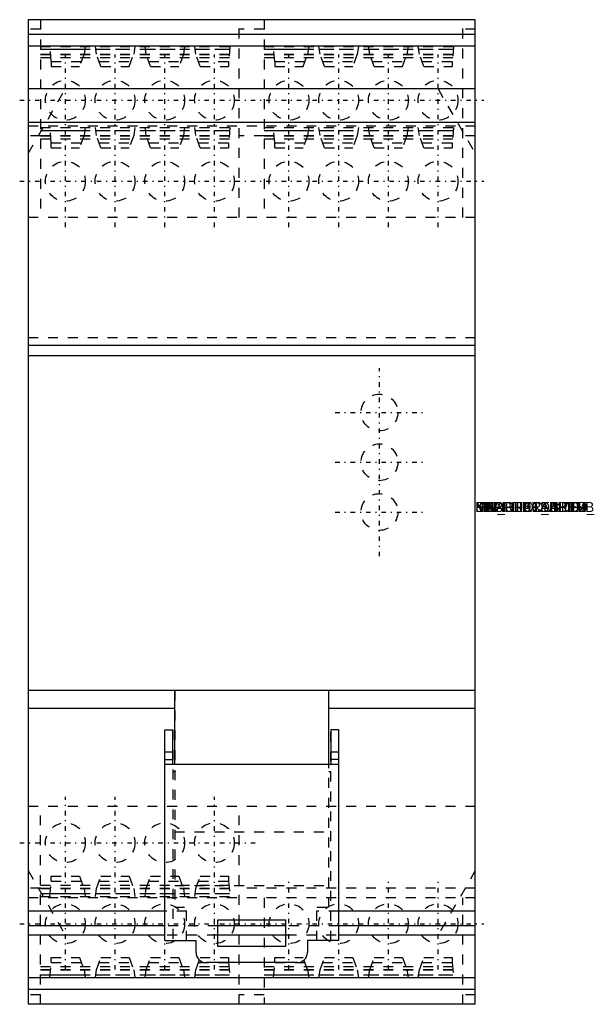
# Model space of a CAD drawing. Extents: x -45.9 to 11.6, y -49.5 to 49.5.
import ezdxf

# ---------------------------------------------------------------- set-up
doc = ezdxf.new("R2010")
doc.units = 0
for name, pattern in [('CNS_CENTER', [1.5, 0.45, -0.5, 0.05, -0.5]), ('CNS_DASHED', [2, 1, -1]), ('CNS_SOLID', [0])]:
    doc.linetypes.add(name, pattern=pattern)
for name, color, linetype in [('ATTRIB', 7, 'CONTINUOUS'), ('CENTER', 7, 'CNS_CENTER'), ('HIDDEN', 7, 'CNS_DASHED'), ('VIS', 7, 'CNS_SOLID')]:
    doc.layers.add(name, color=color, linetype=linetype)

msp = doc.modelspace()

# ---------------------------------------------------------------- linework, layer by layer
at = {"layer": 'CENTER'}
for p, q in [((-41.25, 28.65), (-41.25, 46)), ((-36.25, 28.65), (-36.25, 46)), ((-31.25, 28.65), (-31.25, 46)), ((-26.25, 28.65), (-26.25, 46)), ((-18.75, 28.65), (-18.75, 46)), ((-13.75, 28.65), (-13.75, 46)), ((-8.75, 28.65), (-8.75, 46)), ((-3.75, 28.65), (-3.75, 46)), ((-45.85, 41.4), (0.85, 41.4)), ((-45.85, 33.25), (0.85, 33.25)), ((-9.65, -4.45), (-9.65, 14.45)), ((-14.1, 10), (-5.2, 10)), ((-14.1, 5), (-5.2, 5)), ((-14.1, 0), (-5.2, 0)), ((-41.25, -46), (-41.25, -28.65)), ((-36.25, -46), (-36.25, -28.65)), ((-31.25, -46), (-31.25, -28.65)), ((-26.25, -46), (-26.25, -28.65)), ((-45.85, -33.25), (-21.65, -33.25)), ((-18.75, -46), (-18.75, -36.8)), ((-13.75, -46), (-13.75, -36.8)), ((-8.75, -46), (-8.75, -36.8)), ((-3.75, -46), (-3.75, -36.8)), ((-45.85, -41.4), (0.85, -41.4))]:
    msp.add_line(p, q, dxfattribs=at)
at = {"layer": 'HIDDEN'}
for p, q in [((-43.75, 49.5), (-43.75, 29.6)), ((-23.75, 29.6), (-23.75, 49.5)), ((-21.25, 49.5), (-21.25, 29.6)), ((-1.25, 29.6), (-1.25, 49.5)), ((-43.75, 48.537), (-45, 48.537)), ((-21.25, 48.537), (-23.75, 48.537)), ((0, 48.537), (-1.25, 48.537)), ((-43.75, 46.82), (-23.75, 46.82)), ((-42.675, 45.29), (-42.809, 46.82)), ((-39.263, 46.82), (-39.375, 46.02)), ((-38.125, 46.02), (-38.237, 46.82)), ((-34.263, 46.82), (-34.375, 46.02)), ((-33.125, 46.02), (-33.237, 46.82)), ((-29.263, 46.82), (-29.375, 46.02)), ((-28.125, 46.02), (-28.237, 46.82)), ((-24.691, 46.82), (-24.825, 45.29)), ((-21.25, 46.82), (-1.25, 46.82)), ((-20.175, 45.29), (-20.309, 46.82)), ((-16.763, 46.82), (-16.875, 46.02)), ((-15.625, 46.02), (-15.737, 46.82)), ((-11.763, 46.82), (-11.875, 46.02)), ((-10.625, 46.02), (-10.737, 46.82)), ((-6.763, 46.82), (-6.875, 46.02)), ((-5.625, 46.02), (-5.737, 46.82)), ((-2.191, 46.82), (-2.325, 45.29)), ((-43.75, 46.52), (-23.75, 46.52)), ((-43.75, 46.04), (-23.75, 46.04)), ((-43.75, 46.007), (-23.75, 46.007)), ((-43.75, 45.699), (-23.75, 45.699)), ((-42.783, 46.526), (-39.304, 46.526)), ((-39.375, 46.02), (-39.825, 44.78)), ((-38.196, 46.526), (-34.304, 46.526)), ((-37.675, 44.78), (-38.125, 46.02)), ((-34.825, 44.78), (-34.375, 46.02)), ((-33.196, 46.526), (-29.304, 46.526)), ((-32.675, 44.78), (-33.125, 46.02)), ((-29.375, 46.02), (-29.825, 44.78)), ((-28.196, 46.526), (-24.717, 46.526)), ((-27.675, 44.78), (-28.125, 46.02)), ((-21.25, 46.52), (-1.25, 46.52)), ((-21.25, 46.04), (-1.25, 46.04)), ((-21.25, 46.007), (-1.25, 46.007)), ((-21.25, 45.699), (-1.25, 45.699)), ((-20.283, 46.526), (-16.804, 46.526)), ((-17.325, 44.78), (-16.875, 46.02)), ((-15.696, 46.526), (-11.804, 46.526)), ((-15.175, 44.78), (-15.625, 46.02)), ((-11.875, 46.02), (-12.325, 44.78)), ((-10.696, 46.526), (-6.804, 46.526)), ((-10.175, 44.78), (-10.625, 46.02)), ((-7.325, 44.78), (-6.875, 46.02)), ((-5.696, 46.526), (-2.217, 46.526)), ((-5.175, 44.78), (-5.625, 46.02)), ((-42.675, 45.29), (-39.64, 45.29)), ((-42.675, 45.29), (-42.675, 44.78)), ((-42.675, 44.78), (-39.825, 44.78)), ((-37.86, 45.29), (-34.64, 45.29)), ((-37.675, 44.78), (-34.825, 44.78)), ((-32.86, 45.29), (-29.64, 45.29)), ((-32.675, 44.78), (-29.825, 44.78)), ((-27.86, 45.29), (-24.825, 45.29)), ((-27.675, 44.78), (-24.825, 44.78)), ((-24.825, 45.29), (-24.825, 44.78)), ((-20.175, 45.29), (-17.14, 45.29)), ((-20.175, 45.29), (-20.175, 44.78)), ((-20.175, 44.78), (-17.325, 44.78)), ((-15.36, 45.29), (-12.14, 45.29)), ((-15.175, 44.78), (-12.325, 44.78)), ((-10.36, 45.29), (-7.14, 45.29)), ((-10.175, 44.78), (-7.325, 44.78)), ((-5.36, 45.29), (-2.325, 45.29)), ((-5.175, 44.78), (-2.325, 44.78)), ((-2.325, 45.29), (-2.325, 44.78)), ((-45, 36.05), (-41.247, 42.55)), ((-3.753, 42.55), (0, 36.05)), ((0, 38.8), (-45, 38.8)), ((-43.75, 38.65), (-23.75, 38.65)), ((-42.675, 37.12), (-42.809, 38.65)), ((-39.263, 38.65), (-39.375, 37.85)), ((-38.125, 37.85), (-38.237, 38.65)), ((-34.263, 38.65), (-34.375, 37.85)), ((-33.125, 37.85), (-33.237, 38.65)), ((-29.263, 38.65), (-29.375, 37.85)), ((-28.125, 37.85), (-28.237, 38.65)), ((-24.691, 38.65), (-24.825, 37.12)), ((-21.25, 38.65), (-1.25, 38.65)), ((-20.175, 37.12), (-20.309, 38.65)), ((-16.763, 38.65), (-16.875, 37.85)), ((-15.625, 37.85), (-15.737, 38.65)), ((-11.763, 38.65), (-11.875, 37.85)), ((-10.625, 37.85), (-10.737, 38.65)), ((-6.763, 38.65), (-6.875, 37.85)), ((-5.625, 37.85), (-5.737, 38.65)), ((-2.191, 38.65), (-2.325, 37.12)), ((-43.75, 37.838), (-45, 37.838)), ((-43.75, 38.35), (-23.75, 38.35)), ((-43.75, 37.87), (-23.75, 37.87)), ((-43.75, 37.837), (-23.75, 37.837)), ((-42.783, 38.356), (-39.304, 38.356)), ((-39.375, 37.85), (-39.825, 36.61)), ((-38.196, 38.356), (-34.304, 38.356)), ((-37.675, 36.61), (-38.125, 37.85)), ((-34.375, 37.85), (-34.825, 36.61)), ((-33.196, 38.356), (-29.304, 38.356)), ((-32.675, 36.61), (-33.125, 37.85)), ((-29.375, 37.85), (-29.825, 36.61)), ((-28.196, 38.356), (-24.717, 38.356)), ((-27.675, 36.61), (-28.125, 37.85)), ((-21.25, 37.838), (-23.75, 37.838)), ((-21.25, 38.35), (-1.25, 38.35)), ((-21.25, 37.87), (-1.25, 37.87)), ((-21.25, 37.837), (-1.25, 37.837)), ((-20.283, 38.356), (-16.804, 38.356)), ((-16.875, 37.85), (-17.325, 36.61)), ((-15.696, 38.356), (-11.804, 38.356)), ((-15.175, 36.61), (-15.625, 37.85)), ((-11.875, 37.85), (-12.325, 36.61)), ((-10.696, 38.356), (-6.804, 38.356)), ((-10.175, 36.61), (-10.625, 37.85)), ((-6.875, 37.85), (-7.325, 36.61)), ((-5.696, 38.356), (-2.217, 38.356)), ((-5.175, 36.61), (-5.625, 37.85)), ((0, 37.838), (-1.25, 37.838)), ((-43.75, 37.529), (-23.75, 37.529)), ((-42.675, 37.12), (-39.64, 37.12)), ((-42.675, 36.61), (-42.675, 37.12)), ((-37.86, 37.12), (-34.64, 37.12)), ((-32.86, 37.12), (-29.64, 37.12)), ((-27.86, 37.12), (-24.825, 37.12)), ((-24.825, 37.12), (-24.825, 36.61)), ((-21.25, 37.529), (-1.25, 37.529)), ((-20.175, 37.12), (-17.14, 37.12)), ((-20.175, 36.61), (-20.175, 37.12)), ((-15.36, 37.12), (-12.14, 37.12)), ((-10.36, 37.12), (-7.14, 37.12)), ((-5.36, 37.12), (-2.325, 37.12)), ((-2.325, 37.12), (-2.325, 36.61)), ((-42.675, 36.61), (-39.825, 36.61)), ((-37.675, 36.61), (-34.825, 36.61)), ((-32.675, 36.61), (-29.825, 36.61)), ((-27.675, 36.61), (-24.825, 36.61)), ((-20.175, 36.61), (-17.325, 36.61)), ((-15.175, 36.61), (-12.325, 36.61)), ((-10.175, 36.61), (-7.325, 36.61)), ((-5.175, 36.61), (-2.325, 36.61)), ((0, 29.6), (-45, 29.6)), ((0, 17.5), (-45, 17.5)), ((-30.25, -17.95), (-30.25, -39.741)), ((-14.75, -39.741), (-14.75, -17.95)), ((-30.45, -21.9), (-30.45, -43.1)), ((-14.55, -43.1), (-14.55, -21.9)), ((-31.25, -24.1), (-30.45, -24.1)), ((-14.55, -24.1), (-13.75, -24.1)), ((-30.45, -26.1), (-30.25, -26.1)), ((-14.75, -26.1), (-14.55, -26.1)), ((0, -29.6), (-45, -29.6)), ((-43.75, -49.5), (-43.75, -29.6)), ((-23.75, -49.5), (-23.75, -29.6)), ((-30.25, -32.15), (-14.75, -32.15)), ((-45, -36.05), (-41.247, -42.55)), ((-42.675, -36.61), (-39.825, -36.61)), ((-42.675, -37.12), (-42.675, -36.61)), ((-39.825, -36.61), (-39.375, -37.85)), ((-38.125, -37.85), (-37.675, -36.61)), ((-37.675, -36.61), (-34.825, -36.61)), ((-34.825, -36.61), (-34.375, -37.85)), ((-33.125, -37.85), (-32.675, -36.61)), ((-32.675, -36.61), (-29.825, -36.61)), ((-29.825, -36.61), (-29.375, -37.85)), ((-28.125, -37.85), (-27.675, -36.61)), ((-27.675, -36.61), (-24.825, -36.61)), ((-24.825, -36.61), (-24.825, -37.12)), ((0, -36.05), (-3.753, -42.55)), ((-43.75, -37.529), (-23.75, -37.529)), ((-42.809, -38.65), (-42.675, -37.12)), ((-42.675, -37.12), (-39.64, -37.12)), ((-37.86, -37.12), (-34.64, -37.12)), ((-32.86, -37.12), (-29.64, -37.12)), ((-30.25, -37.55), (-14.75, -37.55)), ((-27.86, -37.12), (-24.825, -37.12)), ((-24.825, -37.12), (-24.691, -38.65)), ((-43.75, -37.838), (-45, -37.838)), ((-43.75, -37.837), (-23.75, -37.837)), ((-43.75, -37.87), (-23.75, -37.87)), ((-43.75, -38.35), (-23.75, -38.35)), ((-42.783, -38.356), (-39.304, -38.356)), ((-39.375, -37.85), (-39.263, -38.65)), ((-38.237, -38.65), (-38.125, -37.85)), ((-38.196, -38.356), (-34.304, -38.356)), ((-34.375, -37.85), (-34.263, -38.65)), ((-33.237, -38.65), (-33.125, -37.85)), ((-33.196, -38.356), (-29.304, -38.356)), ((-29.375, -37.85), (-29.263, -38.65)), ((-28.237, -38.65), (-28.125, -37.85)), ((-28.196, -38.356), (-24.717, -38.356)), ((0, -37.838), (-23.75, -37.838)), ((0, -38.8), (-45, -38.8)), ((-43.75, -38.65), (-23.75, -38.65)), ((-21.25, -38.8), (-21.25, -49.5)), ((-1.25, -49.5), (-1.25, -38.8)), ((-29.05, -40.122), (-31.25, -40.122)), ((-30.25, -39.741), (-29.05, -39.741)), ((-29.05, -43.1), (-29.05, -39.741)), ((-15.95, -43.1), (-15.95, -39.741)), ((-15.95, -39.741), (-14.75, -39.741)), ((-13.75, -40.122), (-15.95, -40.122)), ((0, -42.55), (-45, -42.55)), ((-25.9, -41.598), (-31.25, -41.598)), ((-13.75, -41.598), (-19.1, -41.598)), ((-42.809, -46.82), (-42.675, -45.29)), ((-42.675, -44.78), (-39.825, -44.78)), ((-42.675, -45.29), (-42.675, -44.78)), ((-42.675, -45.29), (-39.64, -45.29)), ((-39.825, -44.78), (-39.375, -46.02)), ((-38.125, -46.02), (-37.675, -44.78)), ((-37.86, -45.29), (-34.64, -45.29)), ((-37.675, -44.78), (-34.825, -44.78)), ((-34.825, -44.78), (-34.375, -46.02)), ((-33.125, -46.02), (-32.675, -44.78)), ((-32.86, -45.29), (-29.64, -45.29)), ((-32.675, -44.78), (-29.825, -44.78)), ((-29.825, -44.78), (-29.375, -46.02)), ((-28.125, -46.02), (-27.675, -44.78)), ((-27.86, -45.29), (-24.825, -45.29)), ((-27.675, -44.78), (-24.825, -44.78)), ((-24.825, -44.78), (-24.825, -45.29)), ((-24.825, -45.29), (-24.691, -46.82)), ((-20.309, -46.82), (-20.175, -45.29)), ((-20.175, -44.78), (-17.325, -44.78)), ((-20.175, -45.29), (-20.175, -44.78)), ((-20.175, -45.29), (-17.14, -45.29)), ((-16.875, -46.02), (-17.325, -44.78)), ((-15.625, -46.02), (-15.175, -44.78)), ((-15.36, -45.29), (-12.14, -45.29)), ((-15.175, -44.78), (-12.325, -44.78)), ((-12.325, -44.78), (-11.875, -46.02)), ((-10.625, -46.02), (-10.175, -44.78)), ((-10.36, -45.29), (-7.14, -45.29)), ((-10.175, -44.78), (-7.325, -44.78)), ((-7.325, -44.78), (-6.875, -46.02)), ((-5.625, -46.02), (-5.175, -44.78)), ((-5.36, -45.29), (-2.325, -45.29)), ((-5.175, -44.78), (-2.325, -44.78)), ((-2.325, -44.78), (-2.325, -45.29)), ((-2.325, -45.29), (-2.191, -46.82)), ((-43.75, -45.699), (-23.75, -45.699)), ((-43.75, -46.007), (-23.75, -46.007)), ((-43.75, -46.04), (-23.75, -46.04)), ((-43.75, -46.52), (-23.75, -46.52)), ((-42.783, -46.526), (-39.304, -46.526)), ((-39.375, -46.02), (-39.263, -46.82)), ((-38.237, -46.82), (-38.125, -46.02)), ((-38.196, -46.526), (-34.304, -46.526)), ((-34.375, -46.02), (-34.263, -46.82)), ((-33.237, -46.82), (-33.125, -46.02)), ((-33.196, -46.526), (-29.304, -46.526)), ((-29.375, -46.02), (-29.263, -46.82)), ((-28.237, -46.82), (-28.125, -46.02)), ((-28.196, -46.526), (-24.717, -46.526)), ((-21.25, -45.699), (-1.25, -45.699)), ((-21.25, -46.007), (-1.25, -46.007)), ((-21.25, -46.04), (-1.25, -46.04)), ((-21.25, -46.52), (-1.25, -46.52)), ((-20.283, -46.526), (-16.804, -46.526)), ((-16.875, -46.02), (-16.763, -46.82)), ((-15.737, -46.82), (-15.625, -46.02)), ((-15.696, -46.526), (-11.804, -46.526)), ((-11.875, -46.02), (-11.763, -46.82)), ((-10.737, -46.82), (-10.625, -46.02)), ((-10.696, -46.526), (-6.804, -46.526)), ((-6.875, -46.02), (-6.763, -46.82)), ((-5.737, -46.82), (-5.625, -46.02)), ((-5.696, -46.526), (-2.217, -46.526)), ((-43.75, -46.82), (-23.75, -46.82)), ((-21.25, -46.82), (-1.25, -46.82)), ((-43.75, -48.537), (-45, -48.537)), ((-21.25, -48.537), (-23.75, -48.537)), ((0, -48.537), (-1.25, -48.537))]:
    msp.add_line(p, q, dxfattribs=at)
for centre, radius in [((-41.25, 41.4), 2), ((-36.25, 41.4), 2), ((-31.25, 41.4), 2), ((-26.25, 41.4), 2), ((-18.75, 41.4), 2), ((-13.75, 41.4), 2), ((-8.75, 41.4), 2), ((-3.75, 41.4), 2), ((-41.25, 33.25), 2), ((-36.25, 33.25), 2), ((-31.25, 33.25), 2), ((-26.25, 33.25), 2), ((-18.75, 33.25), 2), ((-13.75, 33.25), 2), ((-8.75, 33.25), 2), ((-3.75, 33.25), 2), ((-9.65, 10), 1.85), ((-9.65, 5), 1.85), ((-9.65, 0), 1.85), ((-41.25, -33.25), 2), ((-36.25, -33.25), 2), ((-31.25, -33.25), 2), ((-26.25, -33.25), 2), ((-41.25, -41.4), 2), ((-36.25, -41.4), 2), ((-31.25, -41.4), 2), ((-26.25, -41.4), 2), ((-18.75, -41.4), 2), ((-13.75, -41.4), 2), ((-8.75, -41.4), 2), ((-3.75, -41.4), 2)]:
    msp.add_circle(centre, radius, dxfattribs=at)
at = {"layer": 'VIS'}
for p, q in [((-45, 49.5), (-45, -49.5)), ((0, 49.5), (-45, 49.5)), ((0, -49.5), (0, 49.5)), ((0, 48), (-45, 48)), ((0, 46.85), (-45, 46.85)), ((0, 42.55), (-45, 42.55)), ((0, 39.153), (-45, 39.153)), ((0, 16.741), (-45, 16.741)), ((0, 15.7), (-45, 15.7)), ((0, -17.95), (-45, -17.95)), ((-30.25, -25.4), (-30.25, -17.95)), ((-14.75, -25.4), (-14.75, -17.95)), ((-30.25, -19.75), (-45, -19.75)), ((0, -19.75), (-14.75, -19.75)), ((-31.25, -21.9), (-30.45, -21.9)), ((-31.25, -43.1), (-31.25, -21.9)), ((-30.45, -25.4), (-30.45, -21.9)), ((-13.75, -21.9), (-14.55, -21.9)), ((-14.55, -21.9), (-14.55, -25.4)), ((-13.75, -43.1), (-13.75, -21.9)), ((-31.25, -24.9), (-30.45, -24.9)), ((-13.75, -25.4), (-31.25, -25.4)), ((-13.75, -24.9), (-14.55, -24.9)), ((-31.25, -40.122), (-45, -40.122)), ((0, -40.122), (-13.75, -40.122)), ((-25.9, -41), (-19.1, -41)), ((-25.9, -43.7), (-25.9, -41)), ((-19.1, -41), (-19.1, -43.7)), ((-31.25, -41.598), (-45, -41.598)), ((-31.25, -42.55), (-45, -42.55)), ((-19.1, -41.598), (-25.9, -41.598)), ((-19.1, -42.55), (-25.9, -42.55)), ((0, -41.598), (-13.75, -41.598)), ((0, -42.55), (-13.75, -42.55)), ((-31.25, -43.1), (-28.1, -43.1)), ((-28.1, -44.3), (-28.1, -43.1)), ((-13.75, -43.1), (-16.9, -43.1)), ((-16.9, -43.1), (-16.9, -44.3)), ((-19.1, -43.7), (-25.9, -43.7)), ((-17.9, -45.3), (-27.1, -45.3)), ((0, -46.85), (-45, -46.85)), ((0, -48), (-45, -48)), ((0, -49.5), (-45, -49.5))]:
    msp.add_line(p, q, dxfattribs=at)
for centre, start, end in [((-27.1, -44.3), 180, 270), ((-17.9, -44.3), 270, 360)]:
    msp.add_arc(centre, 1, start, end, dxfattribs=at)

# ---------------------------------------------------------------- texts
at = {"layer": 'ATTRIB', "flags": 9}
for tag, s in [('SUPPLIER_AID', '118704'), ('SHORTDESCRIPT', 'Sicherheitsrelais NOT-AUS 24V-230V AC/DC'), ('MANUFACTURER_', 'ESR5-NO-31-24V-230VAC-DC'), ('PRODUKTABBILD', '184_product8210_var_produktabbild.jpg'), ('INV_PRODUKTDA', 'http://datasheet.moeller.net/datasheet.php?model=118704&locale=de_DE'), ('PRODUKTDATENB', 'Produktdatenblatt'), ('NB', '118704'), ('NN', 'EMERGENCY OFF + protection door monitoring'), ('NT', ''), ('LINA', '118704'), ('KT', 'DUMMY')]:
    msp.add_attdef(tag, (0, 0), s, height=1, dxfattribs=at)

doc.saveas('drawing.dxf')
